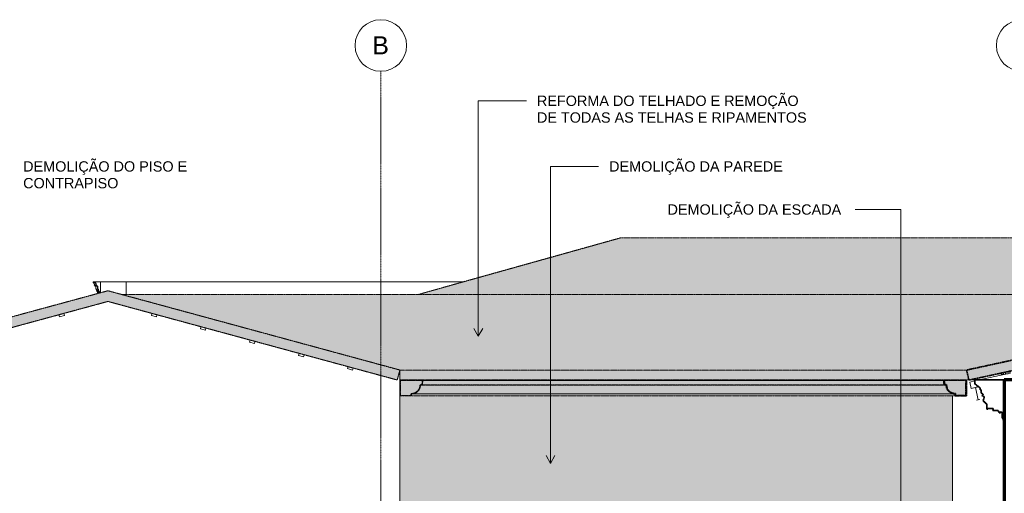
# Model space of a CAD drawing. Header units: millimetres. Extents: x -5210 to 64392, y -2302 to 8822.
# Tile 250 of 256: x 41801 to 51349, y 4230 to 8822. Entities that reach past the tile are written whole.
import ezdxf

# ---------------------------------------------------------------- set-up
doc = ezdxf.new("R2010")
doc.units = ezdxf.units.MM
doc.linetypes.add('_Tracejado médio', pattern=[4, 3, -1])
doc.linetypes.add('_Traço - ponto', pattern=[16, 12, -2, 0, -2])
for name, color, linetype, lineweight in [('A-GENM', 13, 'Continuous', 18), ('A-GLAZ-CWMG', 51, 'Continuous', 25), ('A-ROOF', 132, 'Continuous', 25), ('A-ROOF-MCUT', 132, 'Continuous', 70), ('A-ROOF-OTLN', 132, 'Continuous', 25), ('A-ROOF-PATT', 132, 'Continuous', 25), ('A-WALL', 113, 'Continuous', 25), ('G-ANNO-TEXT', 231, 'Continuous', 9), ('S-GRID', 1, 'Continuous', 9), ('S-GRID-IDEN', 1, 'Continuous', 9)]:
    doc.layers.add(name, color=color, linetype=linetype, lineweight=lineweight)
doc.styles.add('Arial_2', font='arial.ttf', dxfattribs={"height": 175})
doc.styles.add('Arial_3', font='arial.ttf', dxfattribs={"height": 100})

# ---------------------------------------------------------------- blocks, each defined once
blk = doc.blocks.new('Generic Models 19 - Generic Models 19-3087287-CORTE D - MANTER _ DEMOLIR')
at = {"layer": 'A-GENM'}
for p, q in [((3120, 6279.4), (3135.1, 6279.4)), ((3120, 6269.4), (3120, 6279.4)), ((3135.1, 6269.4), (3120, 6269.4)), ((3145.1, 6249.4), (3130, 6249.4)), ((3135, 6239.4), (3135, 6249.4)), ((3150.1, 6239.4), (3135, 6239.4)), ((3135.1, 6279.4), (3140, 6279.4)), ((3135.1, 6269.4), (3135.1, 6279.4)), ((3140, 6269.4), (3135.1, 6269.4)), ((3140, 6279.4), (3140, 6269.4)), ((3140, 6279.4), (3190, 6279.4)), ((3141.8, 6269.4), (3140, 6269.4)), ((3145, 6210), (3145, 6239.4)), ((3160.1, 6210), (3145, 6210)), ((3150, 6249.4), (3145.1, 6249.4)), ((3155, 6249.4), (3150, 6249.4)), ((3150, 6196.5), (3150, 6210)), ((3150.1, 6239.4), (3150.1, 6249.4)), ((3155, 6239.4), (3150.1, 6239.4)), ((3155, 6249.4), (3155, 6239.4)), ((3165, 6239.4), (3155, 6239.4)), ((3160.1, 6210), (3160.1, 6239.4)), ((3165, 6210), (3160.1, 6210)), ((3165, 6239.4), (3165, 6210)), ((3170, 6210), (3165, 6210)), ((3165.1, 6196.5), (3165.1, 6210)), ((3170, 6210), (3170, 6196.5)), ((3190, 6174.4), (3190, 6279.4)), ((3165.1, 6196.5), (3150, 6196.5)), ((3155, 6186.9), (3155, 6196.5)), ((3170, 6186.9), (3155, 6186.9)), ((3160, 6166.3), (3160, 6186.9)), ((3170, 6196.5), (3165.1, 6196.5)), ((3175, 6196.5), (3170, 6196.5)), ((3170, 6186.9), (3170, 6196.5)), ((3170, 6169), (3170, 6186.9)), ((3175, 6186.9), (3170.1, 6186.9)), ((3175, 6196.5), (3175, 6186.9)), ((3180, 6186.9), (3175, 6186.9)), ((3175.1, 6170.4), (3175.1, 6186.9)), ((3180, 6186.9), (3180, 6171.7))]:
    blk.add_line(p, q, dxfattribs=at)
blk.add_arc((3134.5, 6254.7), 16.4, 341.07391, 63.75518, dxfattribs=at)
for points in [[(3130, 6249.4), (3130.9, 6251.8), (3131.2, 6255.9), (3130, 6260.3), (3128.8, 6262.7), (3127.4, 6264.9), (3125.2, 6267.3), (3122.9, 6268.8), (3121.8, 6269.4)], [(3145.1, 6249.4), (3146, 6251.8), (3146.3, 6255.9), (3145.1, 6260.3), (3144, 6262.7), (3142.5, 6264.9), (3140.3, 6267.3), (3138.1, 6268.8), (3136.9, 6269.4)]]:
    blk.add_open_spline(points, degree=3, knots=[0, 0, 0, 0, 0.333333, 0.5, 0.583333, 0.666667, 0.833333, 1, 1, 1, 1], dxfattribs=at)
blk = doc.blocks.new('Rectangular Mullion - 2x5 cm-4253635-CORTE D - MANTER _ DEMOLIR')
at = {"layer": 'A-GLAZ-CWMG', "lineweight": 18}
for p, q in [((5591, 5457.9), (5585.8, 5438.6)), ((5639.3, 5444.8), (5591, 5457.9)), ((5634, 5425.5), (5639.3, 5444.8)), ((5585.8, 5438.6), (5634, 5425.5))]:
    blk.add_line(p, q, dxfattribs=at)
blk = doc.blocks.new('Rectangular Mullion - 2x5 cm-3922816-CORTE D - MANTER _ DEMOLIR')
at = {"layer": 'A-GLAZ-CWMG', "lineweight": 18}
for p, q in [((5115.5, 5587), (5110.3, 5567.7)), ((5110.3, 5567.7), (5158.5, 5554.6)), ((5163.8, 5573.9), (5115.5, 5587)), ((5158.5, 5554.6), (5163.8, 5573.9))]:
    blk.add_line(p, q, dxfattribs=at)
blk = doc.blocks.new('Rectangular Mullion - 2x5 cm-4253693-CORTE D - MANTER _ DEMOLIR')
at = {"layer": 'A-GLAZ-CWMG', "lineweight": 18}
for p, q in [((4640, 5716.1), (4634.8, 5696.8)), ((4634.8, 5696.8), (4683, 5683.7)), ((4688.2, 5703), (4640, 5716.1)), ((4683, 5683.7), (4688.2, 5703))]:
    blk.add_line(p, q, dxfattribs=at)
blk = doc.blocks.new('Rectangular Mullion - 2x5 cm-3922826-CORTE D - MANTER _ DEMOLIR')
at = {"layer": 'A-GLAZ-CWMG', "lineweight": 18}
for p, q in [((4164.5, 5845.2), (4159.2, 5825.9)), ((4159.2, 5825.9), (4207.5, 5812.8)), ((4212.7, 5832.1), (4164.5, 5845.2)), ((4207.5, 5812.8), (4212.7, 5832.1))]:
    blk.add_line(p, q, dxfattribs=at)
blk = doc.blocks.new('Rectangular Mullion - 2x5 cm-4253695-CORTE D - MANTER _ DEMOLIR')
at = {"layer": 'A-GLAZ-CWMG', "lineweight": 18}
for p, q in [((3689, 5974.3), (3683.7, 5955)), ((3683.7, 5955), (3732, 5941.9)), ((3737.2, 5961.2), (3689, 5974.3)), ((3732, 5941.9), (3737.2, 5961.2))]:
    blk.add_line(p, q, dxfattribs=at)
blk = doc.blocks.new('Rectangular Mullion - 2x5 cm-3922211-CORTE D - MANTER _ DEMOLIR')
at = {"layer": 'A-GLAZ-CWMG', "lineweight": 18}
for p, q in [((934.8, 5458.9), (886.6, 5445.8)), ((886.6, 5445.8), (891.8, 5426.5)), ((940.1, 5439.6), (934.8, 5458.9)), ((891.8, 5426.5), (940.1, 5439.6))]:
    blk.add_line(p, q, dxfattribs=at)
blk = doc.blocks.new('Rectangular Mullion - 4x6_3-3931221-CORTE D - MANTER _ DEMOLIR')
at = {"layer": 'A-GLAZ-CWMG', "lineweight": 18}
for p, q in [((11926.4, 5396), (11926.4, 5380.7)), ((11926.4, 5380.7), (11926.4, 5375.4)), ((11946.4, 5380.7), (11926.4, 5380.7)), ((11946.4, 5380.7), (11946.4, 5400.3)), ((11950.9, 5380.7), (11946.4, 5380.7)), ((11966.4, 5384.1), (11966.4, 5403.5))]:
    blk.add_line(p, q, dxfattribs=at)
blk = doc.blocks.new('Rectangular Mullion - 4x6_3-V14-CORTE D - MANTER _ DEMOLIR')
at = {"layer": 'A-GLAZ-CWMG', "lineweight": 18}
for p, q in [((14721.3, 5981.7), (15106.3, 6065.3)), ((15111, 6066.3), (15115.2, 6067.2)), ((15115.2, 6067.2), (15115.7, 6065.3)), ((12008.4, 5328.7), (15111, 6001.8)), ((14278.5, 5885.7), (14672.4, 5971.1)), ((13835.6, 5789.6), (14229.6, 5875.1)), ((13392.8, 5693.5), (13786.8, 5779)), ((12950, 5597.5), (13344, 5682.9)), ((12507.2, 5501.4), (12901.1, 5586.8)), ((12064.4, 5405.3), (12458.3, 5490.8)), ((11711.3, 5328.7), (12015.5, 5394.7)), ((11621.6, 5309.2), (11669.7, 5319.7)), ((11634.9, 5247.7), (11621.6, 5309.2)), ((11634.9, 5247.7), (11704.7, 5262.8))]:
    blk.add_line(p, q, dxfattribs=at)
blk = doc.blocks.new('Rectangular Mullion - 6x12 cm 2-4082025-CORTE D - MANTER _ DEMOLIR')
at = {"layer": 'A-GLAZ-CWMG', "lineweight": 18}
for p, q in [((12153.3, 5358.1), (12017.9, 5328.7)), ((12222.3, 5373.1), (12211.9, 5370.8)), ((11675.1, 5254.3), (11660.1, 5251.1)), ((11692.7, 5258.2), (11675.1, 5254.3)), ((11700.5, 5137), (11675.1, 5254.3)), ((11685.5, 5133.8), (11700.5, 5137)), ((11718.2, 5140.9), (11700.5, 5137))]:
    blk.add_line(p, q, dxfattribs=at)
blk = doc.blocks.new('Rectangular Mullion - 6x12 cm-4252338-CORTE D - MANTER _ DEMOLIR')
at = {"layer": 'A-GLAZ-CWMG', "lineweight": 18}
for p, q in [((11926.4, 5389.7), (11897.4, 5389.7)), ((12013.7, 5403.1), (11966.4, 5403.1)), ((11992.3, 5389.7), (11966.4, 5389.7)), ((12299, 5389.7), (12289.4, 5389.7)), ((12310.9, 5394.3), (12310.9, 5392.3))]:
    blk.add_line(p, q, dxfattribs=at)
blk = doc.blocks.new('ORNAMENTO SUPERIOR - ORNAMENTO SUPERIOR-4323885-CORTE D - MANTER _ DEMOLIR')
at = {"layer": 'A-GENM', "lineweight": 35}
for p, q in [((11669.7, 5328.7), (11669.7, 5287.4)), ((11953.8, 5328.7), (11669.7, 5328.7)), ((11669.7, 5287.4), (11679.7, 5287.4)), ((11679.7, 5287.4), (11679.7, 5282.4)), ((11679.7, 5282.4), (11684.7, 5282.4)), ((11684.7, 5282.4), (11684.7, 5277.4)), ((11684.7, 5277.4), (11689.7, 5277.4)), ((11689.7, 5277.4), (11689.7, 5267.4)), ((11689.7, 5267.4), (11704.7, 5267.4)), ((11704.7, 5267.4), (11704.7, 5262.4)), ((11704.7, 5262.4), (11709.7, 5262.4)), ((11709.7, 5262.4), (11709.7, 5257.4)), ((11709.7, 5257.4), (11714.7, 5257.4)), ((11714.7, 5257.4), (11714.7, 5252.4)), ((11714.7, 5252.4), (11719.7, 5252.4)), ((11719.7, 5252.4), (11719.7, 5232.4)), ((11953.8, 4938.7), (11953.8, 5328.7)), ((18632.3, 5328.7), (18348.2, 5328.7)), ((18348.2, 5328.7), (18348.2, 4938.7)), ((18582.3, 5232.4), (18582.3, 5252.4)), ((18582.3, 5252.4), (18587.3, 5252.4)), ((18587.3, 5252.4), (18587.3, 5257.4)), ((18587.3, 5257.4), (18592.3, 5257.4)), ((18592.3, 5257.4), (18592.3, 5262.4)), ((18592.3, 5262.4), (18597.3, 5262.4)), ((18597.3, 5262.4), (18597.3, 5267.4)), ((18597.3, 5267.4), (18612.3, 5267.4)), ((18612.3, 5267.4), (18612.3, 5277.4)), ((18612.3, 5277.4), (18617.3, 5277.4)), ((18617.3, 5277.4), (18617.3, 5282.4)), ((18617.3, 5282.4), (18622.3, 5282.4)), ((18622.3, 5287.4), (18632.3, 5287.4)), ((18622.3, 5282.4), (18622.3, 5287.4)), ((18632.3, 5287.4), (18632.3, 5328.7)), ((11719.7, 5232.4), (11729.7, 5232.4)), ((11729.7, 5232.4), (11729.7, 5202.4)), ((11729.7, 5202.4), (11739.7, 5202.4)), ((11749.7, 5187.4), (11736, 5176.7)), ((11739.7, 5202.4), (11739.7, 5192.4)), ((11739.7, 5192.4), (11749.7, 5192.4)), ((11749.7, 5192.4), (11749.7, 5187.4)), ((18552.3, 5187.4), (18552.3, 5192.4)), ((18552.3, 5192.4), (18562.3, 5192.4)), ((18566, 5176.7), (18552.3, 5187.4)), ((18562.3, 5192.4), (18562.3, 5202.4)), ((18562.3, 5202.4), (18572.3, 5202.4)), ((18572.3, 5202.4), (18572.3, 5232.4)), ((18572.3, 5232.4), (18582.3, 5232.4)), ((11755.8, 5116.7), (11765.8, 5116.7)), ((11765.8, 5116.7), (11765.8, 5106.7)), ((11765.8, 5106.7), (11775.8, 5106.7)), ((11775.8, 5106.7), (11775.8, 5096.7)), ((11775.8, 5096.7), (11785.8, 5096.7)), ((11785.8, 5096.7), (11785.8, 5046.7)), ((18516.2, 5046.7), (18516.2, 5096.7)), ((18516.2, 5096.7), (18526.2, 5096.7)), ((18526.2, 5096.7), (18526.2, 5106.7)), ((18526.2, 5106.7), (18536.2, 5106.7)), ((18536.2, 5106.7), (18536.2, 5116.7)), ((18536.2, 5116.7), (18546.2, 5116.7)), ((11785.8, 5046.7), (11795.8, 5046.7)), ((11795.8, 5046.7), (11795.8, 5051.7)), ((11795.8, 5051.7), (11845.8, 5051.7)), ((11849.9, 5031.7), (11895.8, 5031.7)), ((11895.8, 5031.7), (11895.8, 5023.7)), ((11895.8, 5023.7), (11903.8, 5023.7)), ((11903.8, 5023.7), (11903.8, 5008.7)), ((11903.8, 5008.7), (11913.8, 5008.7)), ((11933.8, 5009.1), (11933.8, 4958.7)), ((18368.2, 4958.7), (18368.2, 5009.1)), ((18388.2, 5008.7), (18398.2, 5008.7)), ((18398.2, 5008.7), (18398.2, 5023.7)), ((18398.2, 5023.7), (18406.2, 5023.7)), ((18406.2, 5023.7), (18406.2, 5031.7)), ((18406.2, 5031.7), (18452.1, 5031.7)), ((18456.2, 5051.7), (18506.2, 5051.7)), ((18506.2, 5051.7), (18506.2, 5046.7)), ((18506.2, 5046.7), (18516.2, 5046.7)), ((11933.8, 4958.7), (11943.8, 4958.7)), ((11943.8, 4958.7), (11943.8, 4938.7)), ((11943.8, 4938.7), (11953.8, 4938.7)), ((18348.2, 4938.7), (18358.2, 4938.7)), ((18358.2, 4938.7), (18358.2, 4958.7)), ((18358.2, 4958.7), (18368.2, 4958.7))]:
    blk.add_line(p, q, dxfattribs=at)
at = {"layer": 'A-GENM'}
for p, q in [((18388.2, 5008.7), (18368.1, 5008.7)), ((18506.2, 5046.7), (18454.2, 5046.7))]:
    blk.add_line(p, q, dxfattribs=at)
at = {"layer": 'A-GENM', "lineweight": 35}
for centre, radius, start, end in [((11740.8, 5158.3), 19, 325.45968, 104.54032), ((18561.2, 5158.3), 19, 75.45968, 214.54032), ((11772.7, 5131.7), 22.6, 135.85966, 221.76644), ((18529.3, 5131.7), 22.6, 318.23356, 44.14034), ((11849.9, 5037.5), 5.84, 134.54044, 270), ((11840.3, 5046.7), 7.42, 317.64224, 42.35776), ((11923.8, 5009.1), 10, 0, 182.82271), ((18378.2, 5009.1), 10, 357.17729, 180), ((18452.1, 5037.5), 5.84, 270, 45.45956), ((18461.7, 5046.7), 7.42, 137.64224, 222.35776)]:
    blk.add_arc(centre, radius, start, end, dxfattribs=at)
at = {"layer": 'A-GENM'}
blk.add_open_spline([(18545.5, 5147.5), (18546.9, 5146.1), (18549.1, 5143.1), (18551.3, 5137.8), (18552.2, 5132.2), (18551.6, 5126.5), (18549.6, 5121.2), (18547.5, 5118.1), (18546.2, 5116.7)], degree=3, dxfattribs=at)
blk.add_open_spline([(18456.2, 5041.7), (18456.5, 5041.3), (18457.1, 5040.6), (18457.7, 5039.3), (18458, 5038), (18457.9, 5036.6), (18457.6, 5035.5), (18457.2, 5034.7), (18456.8, 5034.1), (18456.4, 5033.5), (18455.9, 5033.1), (18455.3, 5032.6), (18454.8, 5032.3), (18454.1, 5032), (18453.2, 5031.7), (18452.6, 5031.7), (18452.1, 5031.7)], degree=3, knots=[0, 0, 0, 0, 0.1, 0.2, 0.3, 0.4, 0.5, 0.55, 0.6, 0.65, 0.7, 0.75, 0.8, 0.85, 0.9, 1, 1, 1, 1], dxfattribs=at)
blk = doc.blocks.new('Grid - Head Grid-11506-CORTE D - MANTER _ DEMOLIR')
at = {"layer": 'S-GRID-IDEN'}
blk.add_circle((673.5, 8571.9), 250, dxfattribs=at)

msp = doc.modelspace()

# ---------------------------------------------------------------- hatches: boundary and pattern name
at = {"layer": 'A-ROOF'}
for points in [[(45461.733, 5328.7), (45487.934, 5425.206), (42656.447, 6193.944), (39828.06, 5426.496), (39854.247, 5329.986), (42656.44, 6090.326), (45431.549, 5336.895)], [(49656.544, 5328.7), (51004.897, 5328.7), (50983.96, 5425.206), (45487.934, 5425.206), (45487.934, 5328.7), (49562.655, 5328.7)]]:
    msp.add_hatch(color=254, dxfattribs=at).paths.add_polyline_path(points, flags=0)
at = {"layer": 'A-ROOF-OTLN'}
for points in [[(45572.382, 5173.798), (45597.866, 5173.798), (45601.339, 5193.494), (45623.48, 5196.408), (45644.113, 5204.951), (45661.834, 5218.541), (45675.435, 5236.253), (45683.991, 5256.881), (45686.919, 5279.021), (45706.474, 5282.469), (45709.947, 5322.173), (45704.966, 5322.609), (45701.827, 5286.726), (45681.813, 5283.198), (45680.5, 5264.02), (45674.682, 5245.699), (45664.69, 5229.278), (45651.094, 5215.69), (45634.665, 5205.709), (45616.341, 5199.903), (45597.162, 5198.603), (45593.67, 5178.798), (45494.367, 5178.798), (45494.367, 5322.738), (45489.367, 5322.738), (45489.367, 5173.798), (45525.437, 5173.798)], [(45601.339, 5193.494), (50870.555, 5193.494), (50848.06, 5196.554), (50827.78, 5204.951), (50823.705, 5208.076), (50820.269, 5209.826), (50816.462, 5213.631), (50810.059, 5218.541), (50804.895, 5225.191), (50801.338, 5228.746), (50799.445, 5232.363), (50796.458, 5236.253), (50787.902, 5256.881), (50784.975, 5279.021), (45686.919, 5279.021), (45683.991, 5256.881), (45674.682, 5235.272), (45661.834, 5218.541), (45644.113, 5204.951), (45623.48, 5196.408), (45616.341, 5195.468)], [(45686.919, 5279.021), (50783.21, 5279.332), (50765.42, 5282.469), (45706.474, 5282.469), (45701.827, 5281.649)], [(47778.768, 5282.469), (50765.42, 5282.469), (50761.946, 5322.173), (45709.947, 5322.173), (45706.474, 5282.469), (47684.88, 5282.469)], [(50761.946, 5322.173), (50761.846, 5322.609), (50736.265, 5322.173)], [(45597.866, 5173.798), (50874.028, 5173.798), (50870.555, 5193.494), (45601.339, 5193.494), (45598.747, 5178.798)]]:
    msp.add_hatch(color=254, dxfattribs=at).paths.add_polyline_path(points, flags=0)
h = msp.add_hatch(color=254, dxfattribs=at)
h.paths.add_polyline_path([(45494.367, 5178.798), (45593.67, 5178.798), (45597.162, 5198.603), (45616.341, 5199.903), (45634.665, 5205.709), (45651.094, 5215.69), (45664.69, 5229.278), (45674.682, 5245.699), (45680.5, 5264.02), (45681.813, 5283.198), (45701.827, 5286.726), (45704.966, 5322.609), (50766.965, 5322.173), (50770.066, 5286.726), (50790.08, 5283.198), (50793.193, 5256.529), (50804.895, 5232.363), (50823.887, 5213.384), (50848.414, 5201.657), (50874.731, 5198.603), (50878.223, 5178.798), (50977.526, 5178.798), (50977.526, 5322.738), (45494.367, 5322.738), (45494.367, 5201.016)], flags=0)
h.paths.add_polyline_path([(50870.555, 5193.494), (50848.06, 5196.554), (50848.414, 5196.408)], flags=0)
h.paths.add_polyline_path([(50838.802, 5200.387), (50823.887, 5207.937), (50827.78, 5204.951), (50837.284, 5201.016)], flags=0)
h.paths.add_polyline_path([(50816.462, 5213.631), (50805.145, 5224.941), (50810.059, 5218.541)], flags=0)
h.paths.add_polyline_path([(50799.586, 5232.18), (50791.888, 5247.273), (50796.458, 5236.253), (50799.445, 5232.363)], flags=0)
h.paths.add_polyline_path([(50788.862, 5254.568), (50786.043, 5270.939), (50788.049, 5256.529)], flags=0)
at = {"layer": 'A-ROOF-PATT'}
for points in [[(54350.984, 6157.751), (54360.487, 6157.751), (54505.434, 6189.197), (52113.754, 6708.077), (47631.789, 6708.077), (45666.338, 6157.751), (53975.428, 6157.751)], [(49093.211, 5425.206), (50983.96, 5425.206), (54360.487, 6157.751), (42789.756, 6157.751), (45487.934, 5425.206), (48717.656, 5425.206)]]:
    msp.add_hatch(color=254, dxfattribs=at).paths.add_polyline_path(points, flags=0)
at = {"layer": 'A-ROOF-PATT', "lineweight": 18}
msp.add_hatch(color=21, dxfattribs=at).paths.add_polyline_path([(58005.971, 5328.7), (58026.908, 5425.206), (54505.434, 6189.197), (50983.96, 5425.206), (51004.897, 5328.7), (51010.785, 5328.7), (54505.434, 6086.871), (58000.083, 5328.7)], flags=0)
h = msp.add_hatch(color=21, dxfattribs=at)
h.paths.add_polyline_path([(58059.591, 5173.798), (58136.84, 5173.798), (58140.313, 5193.494), (58166.748, 5197.679), (58190.598, 5209.826), (58209.53, 5228.746), (58221.691, 5252.588), (58225.893, 5279.021), (58245.448, 5282.469), (58248.922, 5322.173), (58243.941, 5322.609), (58240.801, 5286.726), (58220.788, 5283.198), (58217.675, 5256.529), (58205.973, 5232.363), (58186.981, 5213.384), (58162.807, 5201.698), (58136.136, 5198.603), (58132.644, 5178.798), (58033.341, 5178.798), (58033.341, 5322.738), (58028.341, 5322.738), (58028.341, 5173.798)], flags=0)
h.paths.add_polyline_path([(50982.526, 5173.798), (50982.526, 5322.738), (50977.526, 5322.738), (50977.526, 5178.798), (50878.223, 5178.798), (50874.731, 5198.603), (50848.06, 5201.698), (50823.887, 5213.384), (50804.895, 5232.363), (50793.193, 5256.529), (50790.08, 5283.198), (50770.066, 5286.726), (50766.927, 5322.609), (50761.946, 5322.173), (50765.42, 5282.469), (50784.975, 5279.021), (50789.176, 5252.588), (50801.338, 5228.746), (50820.269, 5209.826), (50844.119, 5197.679), (50870.555, 5193.494), (50874.028, 5173.798), (50970.987, 5173.798)], flags=0)
at = {"layer": 'A-WALL', "lineweight": 18}
h = msp.add_hatch(color=41, dxfattribs=at)
h.paths.add_polyline_path([(48342.101, 1280), (50217.934, 1280), (50217.934, 1950), (50847.934, 1950), (50847.934, 5173.798), (45489.367, 5173.798), (45489.367, 5322.738), (50847.934, 5322.738), (50847.934, 5328.7), (45487.934, 5328.7), (45487.934, 1280), (47590.991, 1280)], flags=0)
h.paths.add_polyline_path([(48342.101, 1820), (47882.647, 1820), (47882.647, 3630), (49082.647, 3630), (49082.647, 1820)], flags=0)
h.paths.add_polyline_path([(46455.546, 2680), (46455.546, 2780), (46430.546, 2780), (46430.546, 3435), (47300.546, 3435), (47300.546, 2780), (47275.546, 2780), (47275.546, 2680), (47250.546, 2680), (47250.546, 2780), (46480.546, 2780), (46480.546, 2680), (46464.325, 2680)], flags=0)

# ---------------------------------------------------------------- linework, layer by layer
at = {"layer": 'A-ROOF', "color": 30, "linetype": '_Tracejado médio', "lineweight": 18}
for p, q in [((47631.789, 6708.077), (45666.338, 6157.751)), ((52113.754, 6708.077), (47631.789, 6708.077)), ((39828.06, 5426.496), (42656.447, 6193.944)), ((42656.447, 6193.944), (45487.934, 5425.206)), ((42789.756, 6157.751), (54360.487, 6157.751)), ((42656.44, 6090.326), (39854.247, 5329.986)), ((45461.733, 5328.7), (42656.44, 6090.326)), ((45461.733, 5328.7), (45487.934, 5425.206)), ((45487.934, 5425.206), (50983.96, 5425.206))]:
    msp.add_line(p, q, dxfattribs=at)
at = {"layer": 'A-ROOF', "color": 40, "linetype": '_Tracejado médio', "lineweight": 35}
for p, q in [((54505.434, 6189.197), (50983.96, 5425.206)), ((51010.785, 5328.7), (54505.434, 6086.871)), ((50983.96, 5425.206), (51004.897, 5328.7)), ((51004.897, 5328.7), (51010.785, 5328.7))]:
    msp.add_line(p, q, dxfattribs=at)
at = {"layer": 'A-ROOF-MCUT', "color": 40, "linetype": '_Tracejado médio', "lineweight": 35}
for p, q in [((50766.927, 5322.609), (50761.946, 5322.173)), ((50761.946, 5322.173), (50765.42, 5282.469)), ((50765.42, 5282.469), (50784.975, 5279.021)), ((50770.066, 5286.726), (50766.927, 5322.609)), ((50790.08, 5283.198), (50770.066, 5286.726)), ((50982.526, 5322.738), (50977.526, 5322.738)), ((50977.526, 5322.738), (50977.526, 5178.798)), ((50982.526, 5173.798), (50982.526, 5322.738)), ((50870.555, 5193.494), (50874.028, 5173.798)), ((50874.028, 5173.798), (50982.526, 5173.798)), ((50878.223, 5178.798), (50874.731, 5198.603)), ((50977.526, 5178.798), (50878.223, 5178.798))]:
    msp.add_line(p, q, dxfattribs=at)
for radius, start, end in [(85.58, 180.0360357, 270), (80.58, 177.0670556, 272.9709195)]:
    msp.add_arc((50870.555, 5279.074), radius, start, end, dxfattribs=at)
at = {"layer": 'A-ROOF-OTLN', "color": 30, "linetype": '_Tracejado médio', "lineweight": 18}
for p, q in [((45489.367, 5322.738), (45489.367, 5173.798)), ((50977.526, 5322.738), (45489.367, 5322.738)), ((45494.367, 5178.798), (45494.367, 5322.738)), ((45701.827, 5286.726), (45681.813, 5283.198)), ((45686.919, 5279.021), (45706.474, 5282.469)), ((50784.975, 5279.021), (45686.919, 5279.021)), ((45704.966, 5322.609), (45701.827, 5286.726)), ((45709.947, 5322.173), (45704.966, 5322.609)), ((50766.927, 5322.609), (45704.966, 5322.609)), ((45706.474, 5282.469), (45709.947, 5322.173)), ((50765.42, 5282.469), (45706.474, 5282.469)), ((50761.946, 5322.173), (45709.947, 5322.173)), ((50874.028, 5173.798), (45489.367, 5173.798)), ((45593.67, 5178.798), (45494.367, 5178.798)), ((45597.162, 5198.603), (45593.67, 5178.798)), ((45597.866, 5173.798), (45601.339, 5193.494)), ((45601.339, 5193.494), (50870.555, 5193.494)), ((50870.555, 5193.494), (45601.339, 5193.494))]:
    msp.add_line(p, q, dxfattribs=at)
for radius, start, end in [(80.58, 267.0290805, 2.9329444), (85.58, 270, 359.9639643)]:
    msp.add_arc((45601.339, 5279.074), radius, start, end, dxfattribs=at)
for points, knots in [([(50788.59, 5254.466), (50788.348, 5255.268), (50786.074, 5263.254), (50785.012, 5271.555), (50784.975, 5279.021)], [0.814644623, 0.814644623, 0.814644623, 0.814644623, 0.833333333, 1, 1, 1, 1]), ([(50799.166, 5231.874), (50798.219, 5233.306), (50795.337, 5237.939), (50792.901, 5243.082), (50791.309, 5246.757), (50791.208, 5246.993)], [0.628335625, 0.628335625, 0.628335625, 0.628335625, 0.666666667, 0.75, 0.755697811, 0.755697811, 0.755697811, 0.755697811]), ([(50816.036, 5213.1), (50815.392, 5213.629), (50813.331, 5215.377), (50810.015, 5218.498), (50806.916, 5221.829), (50805.164, 5223.883), (50804.633, 5224.524)], [0.439780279, 0.439780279, 0.439780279, 0.439780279, 0.458333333, 0.5, 0.541666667, 0.560219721, 0.560219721, 0.560219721, 0.560219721]), ([(50822.65, 5214.277), (50823.959, 5213.307), (50825.425, 5212.289), (50826.93, 5211.321), (50827.061, 5211.237)], [0.5887160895, 0.5887160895, 0.5887160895, 0.5887160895, 0.625, 0.6284405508, 0.6284405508, 0.6284405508, 0.6284405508]), ([(50838.533, 5199.714), (50838.295, 5199.809), (50836.322, 5200.612), (50832.66, 5202.258), (50827.88, 5204.827), (50824.852, 5206.712), (50823.422, 5207.658)], [0.244302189, 0.244302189, 0.244302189, 0.244302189, 0.25, 0.291666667, 0.333333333, 0.371664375, 0.371664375, 0.371664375, 0.371664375]), ([(50844.405, 5202.853), (50845.007, 5202.647), (50847.135, 5201.946), (50849.294, 5201.355), (50850.843, 5200.963)], [0.771625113, 0.771625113, 0.771625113, 0.771625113, 0.7857142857, 0.8212235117, 0.8212235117, 0.8212235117, 0.8212235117]), ([(50870.555, 5193.494), (50866.739, 5193.494), (50859.225, 5193.983), (50851.183, 5195.606), (50846.809, 5196.853), (50846.01, 5197.093)], [0, 0, 0, 0, 0.083333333, 0.166666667, 0.185355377, 0.185355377, 0.185355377, 0.185355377])]:
    msp.add_open_spline(points, degree=3, knots=knots, dxfattribs=at)
for points in [[(50792.439, 5259.291), (50792.986, 5257.129), (50793.623, 5254.99), (50794.348, 5252.882)], [(50802.751, 5235.541), (50803.715, 5234.038), (50804.728, 5232.567), (50805.79, 5231.131)]]:
    msp.add_open_spline(points, degree=3, dxfattribs=at)
at = {"layer": 'A-WALL', "lineweight": 18}
for p, q in [((42584.463, 6174.412), (42584.463, 6279.4)), ((42584.463, 6279.4), (42834.463, 6279.4)), ((42834.463, 6279.4), (42834.463, 6157.751)), ((46100.659, 6279.361), (42834.463, 6279.361)), ((42656.44, 6090.326), (39912.934, 5345.91)), ((45461.733, 5328.7), (42656.44, 6090.326)), ((45487.934, 5425.206), (45461.733, 5328.7)), ((45487.934, 1280), (45487.934, 5425.206)), ((50847.934, 5328.7), (50847.934, 5322.738)), ((51064.114, 5328.7), (51010.785, 5328.7)), ((50847.934, 5173.798), (50847.934, 1950))]:
    msp.add_line(p, q, dxfattribs=at)
at = {"layer": 'A-WALL', "color": 30, "linetype": '_Tracejado médio', "lineweight": 18}
for p, q in [((51004.897, 5328.7), (45487.934, 5328.7)), ((50847.934, 5322.738), (50847.934, 5328.7)), ((50847.934, 1950), (50847.934, 5173.798))]:
    msp.add_line(p, q, dxfattribs=at)
at = {"layer": 'A-WALL', "lineweight": 70}
for p, q in [((51697.934, 5328.7), (51347.934, 5328.7)), ((51347.934, 5328.7), (51347.934, 0))]:
    msp.add_line(p, q, dxfattribs=at)
at = {"layer": 'G-ANNO-TEXT', "color": 7}
for p, q in [((46248.332, 8035.592), (46715.222, 8035.592)), ((46248.332, 5753.072), (46248.332, 8035.592)), ((46948.332, 7399.185), (47415.222, 7399.185)), ((46948.332, 4520.033), (46948.332, 7399.185)), ((49904.921, 6981.542), (49901.406, 6981.542)), ((50346.677, 6981.542), (49904.921, 6981.542)), ((50346.677, 981.113), (50346.677, 6981.542)), ((46248.332, 5753.072), (46205.031, 5828.072)), ((46248.332, 5753.072), (46291.633, 5828.072)), ((46948.332, 4520.033), (46905.031, 4595.033)), ((46948.332, 4520.033), (46991.633, 4595.033))]:
    msp.add_line(p, q, dxfattribs=at)
at = {"layer": 'S-GRID', "linetype": '_Traço - ponto'}
msp.add_line((45302.934, -2301.558), (45302.934, 8321.869), dxfattribs=at)

# ---------------------------------------------------------------- block references
at = {"layer": 'A-GENM'}
for name in ['Generic Models 19 - Generic Models 19-3087287-CORTE D - MANTER _ DEMOLIR', 'ORNAMENTO SUPERIOR - ORNAMENTO SUPERIOR-4323885-CORTE D - MANTER _ DEMOLIR']:
    msp.add_blockref(name, (39394.442, 0), dxfattribs=at)
at = {"layer": 'A-GLAZ-CWMG', "lineweight": 18}
for name, p in [('Rectangular Mullion - 4x6_3-V14-CORTE D - MANTER _ DEMOLIR', (39394.442, 0)), ('Rectangular Mullion - 2x5 cm-3922211-CORTE D - MANTER _ DEMOLIR', (41294.563, 515.574)), ('Rectangular Mullion - 2x5 cm-4253695-CORTE D - MANTER _ DEMOLIR', (39394.442, 0)), ('Rectangular Mullion - 2x5 cm-3922826-CORTE D - MANTER _ DEMOLIR', (39394.442, 0)), ('Rectangular Mullion - 2x5 cm-4253693-CORTE D - MANTER _ DEMOLIR', (39394.442, 0)), ('Rectangular Mullion - 2x5 cm-3922816-CORTE D - MANTER _ DEMOLIR', (39394.442, 0)), ('Rectangular Mullion - 2x5 cm-4253635-CORTE D - MANTER _ DEMOLIR', (39394.442, 0)), ('Rectangular Mullion - 6x12 cm 2-4082025-CORTE D - MANTER _ DEMOLIR', (39394.442, 0)), ('Rectangular Mullion - 6x12 cm-4252338-CORTE D - MANTER _ DEMOLIR', (39394.442, 0)), ('Rectangular Mullion - 4x6_3-3931221-CORTE D - MANTER _ DEMOLIR', (39394.442, 0))]:
    msp.add_blockref(name, p, dxfattribs=at)
at = {"layer": 'S-GRID-IDEN'}
for p in [(44629.442, 0), (50849.442, 0)]:
    msp.add_blockref('Grid - Head Grid-11506-CORTE D - MANTER _ DEMOLIR', p, dxfattribs=at)

# ---------------------------------------------------------------- texts
at = {"layer": 'G-ANNO-TEXT', "color": 7, "char_height": 100, "attachment_point": 1, "style": 'Arial_3'}
for s, insert, width in [('REFORMA DO TELHADO E REMOÇÃO ', (46816.822, 8085.592), 3170.67406), ('DE TODAS AS TELHAS E RIPAMENTOS', (46816.822, 7923.535), 3234.80906), ('DEMOLIÇÃO DO PISO E ', (41834.374, 7449.185), 2008.22719), ('DEMOLIÇÃO DA PAREDE', (47516.822, 7449.185), 2080.37906), ('CONTRAPISO', (41834.374, 7287.128), 1138.39625), ('DEMOLIÇÃO DA ESCADA', (48083.321, 7031.542), 2080.37906)]:
    msp.add_mtext(s, dxfattribs=dict(at, insert=insert, width=width))
at = {"layer": 'S-GRID-IDEN', "insert": (45218.623, 8661.24), "char_height": 175, "width": 200.42187, "attachment_point": 1, "style": 'Arial_2'}
msp.add_mtext('B', dxfattribs=at)

doc.saveas('drawing.dxf')
